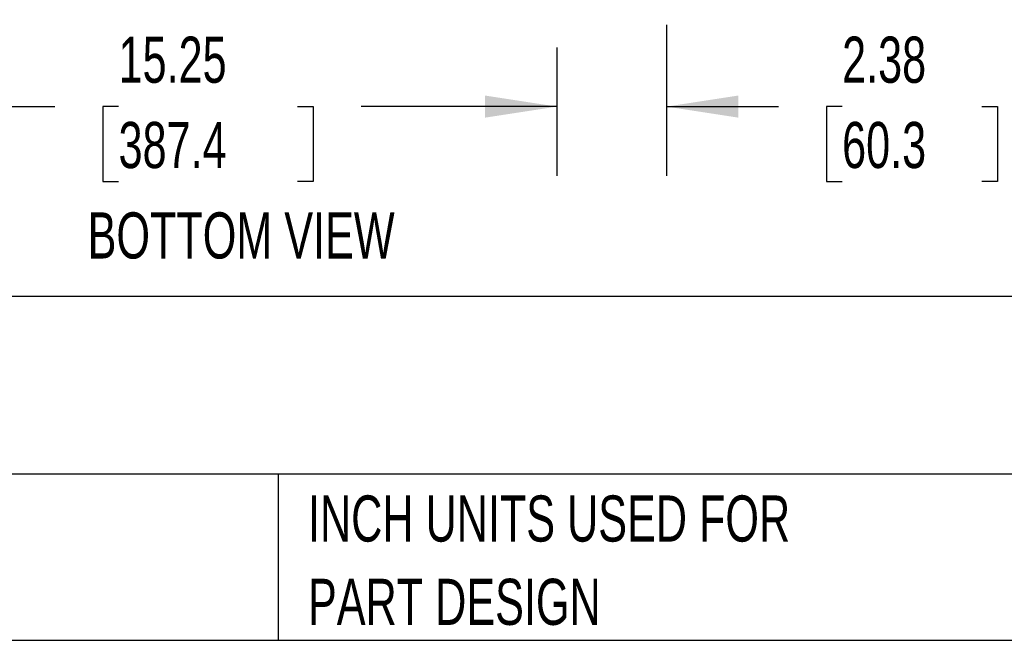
# Model space of a CAD drawing. Header units: inches. Extents: x 0.2 to 10.8, y 0.2 to 8.2.
# Tile 8 of 103: x 3.7 to 5.5, y 0.2 to 1.4. Entities that reach past the tile are written whole.
import ezdxf

# ---------------------------------------------------------------- set-up
doc = ezdxf.new("R2010")
doc.units = ezdxf.units.IN
doc.header["$MEASUREMENT"] = 0
doc.layers.add('DIMENSIONS', color=140, linetype='Continuous')
doc.layers.add('TEXT', color=140, linetype='Continuous')
doc.styles.add('SLDTEXTSTYLE0', font='TXT', dxfattribs={"width": 0.7})
doc.dimstyles.new('SLDDIMSTYLE0', dxfattribs={"dimtxt": 0.084961, "dimasz": 0.13, "dimexe": 0, "dimexo": 0.0625, "dimgap": 0.02124, "dimtad": 0, "dimtih": 1, "dimtoh": 1, "dimlfac": 12, "dimrnd": 1e-09, "dimzin": 12, "dimdsep": 46, "dimtxsty": 'SLDTEXTSTYLE0', "dimsah": 1, "dimcen": 0.09, "dimadec": 0, "dimazin": 3, "dimtfac": 1, "dimtofl": 0, "dimtmove": 0, "dimatfit": 3, "dimfxl": 0, "dimfrac": 2, "dimtolj": 1, "dimtzin": 12, "dimarcsym": 0})
doc.dimstyles.new('SLDDIMSTYLE1', dxfattribs={"dimtxt": 0.084961, "dimasz": 0.13, "dimexe": 0, "dimexo": 0.0625, "dimgap": 0.02124, "dimtad": 0, "dimtih": 1, "dimtoh": 1, "dimlfac": 12, "dimrnd": 1e-09, "dimzin": 12, "dimdsep": 46, "dimtxsty": 'SLDTEXTSTYLE0', "dimsah": 1, "dimcen": 0.09, "dimadec": 0, "dimazin": 3, "dimtfac": 1, "dimtmove": 0, "dimatfit": 0, "dimfxl": 0, "dimfrac": 2, "dimtolj": 1, "dimtzin": 12, "dimarcsym": 0})

# ---------------------------------------------------------------- blocks, each defined once
blk = doc.blocks.new('SW_NOTE_0_3')
at = {"layer": 'TEXT', "color": 0, "char_height": 0.083333, "attachment_point": 1, "style": 'SLDTEXTSTYLE0'}
for s, insert in [('PART DIMENSIONS MAY DIFFER SLIGHTLY', (0, 0.1074)), ("DUE TO MANUFACTURER'S VARIANCES", (0, -0.0431))]:
    blk.add_mtext(s, dxfattribs=dict(at, insert=insert))
blk = doc.blocks.new('SW_NOTE_0_6')
at = {"layer": 'TEXT', "color": 0, "char_height": 0.083333, "attachment_point": 1, "style": 'SLDTEXTSTYLE0'}
for s, insert in [('INCH UNITS USED FOR', (0, 0.1074)), ('PART DESIGN', (0, -0.0431))]:
    blk.add_mtext(s, dxfattribs=dict(at, insert=insert))
blk = doc.blocks.new('_D_22')
at = {"layer": 'DIMENSIONS'}
for p, q in [((3.3857, 1.3211), (3.3857, 1.0891)), ((4.6565, 1.3211), (4.6565, 1.0891)), ((3.3857, 1.2141), (3.7495, 1.2141)), ((3.8646, 1.2141), (3.8361, 1.2141)), ((3.8361, 1.2141), (3.8361, 1.079)), ((4.1877, 1.2141), (4.2163, 1.2141)), ((4.2163, 1.2141), (4.2163, 1.079)), ((4.6565, 1.2141), (4.3029, 1.2141)), ((3.8361, 1.079), (3.8646, 1.079)), ((4.2163, 1.079), (4.1877, 1.079))]:
    blk.add_line(p, q, dxfattribs=at)
for points in [[(3.3857, 1.2141), (3.5157, 1.1941), (3.5157, 1.2341)], [(4.6565, 1.2141), (4.5265, 1.2341), (4.5265, 1.1941)]]:
    blk.add_solid(points, dxfattribs=at)
at = {"layer": 'DIMENSIONS', "char_height": 0.08333, "attachment_point": 1, "style": 'SLDTEXTSTYLE0'}
for s, insert in [('15.25', (3.8646, 1.3405)), ('387.4', (3.8646, 1.1864))]:
    blk.add_mtext(s, dxfattribs=dict(at, insert=insert))
blk = doc.blocks.new('_D_23')
at = {"layer": 'DIMENSIONS'}
for p, q in [((4.8545, 1.3615), (4.8545, 1.0891)), ((4.6565, 1.3211), (4.6565, 1.0891)), ((4.6565, 1.2141), (4.4065, 1.2141)), ((4.8545, 1.2141), (5.0567, 1.2141)), ((5.1718, 1.2141), (5.1433, 1.2141)), ((5.1433, 1.2141), (5.1433, 1.079)), ((5.4243, 1.2141), (5.4528, 1.2141)), ((5.4528, 1.2141), (5.4528, 1.079)), ((5.1433, 1.079), (5.1718, 1.079)), ((5.4528, 1.079), (5.4243, 1.079))]:
    blk.add_line(p, q, dxfattribs=at)
for points in [[(4.6565, 1.2141), (4.5265, 1.2341), (4.5265, 1.1941)], [(4.8545, 1.2141), (4.9845, 1.1941), (4.9845, 1.2341)]]:
    blk.add_solid(points, dxfattribs=at)
at = {"layer": 'DIMENSIONS', "char_height": 0.08333, "attachment_point": 1, "style": 'SLDTEXTSTYLE0'}
for s, insert in [('2.38', (5.1718, 1.3405)), ('60.3', (5.1718, 1.1864))]:
    blk.add_mtext(s, dxfattribs=dict(at, insert=insert))

msp = doc.modelspace()

# ---------------------------------------------------------------- linework, layer by layer
at = {"layer": 'TEXT'}
for p, q in [((10.75, 0.8711066), (0.25, 0.8711066)), ((10.75, 0.55), (0.25, 0.55)), ((4.1529215, 0.55), (4.1529215, 0.25)), ((0.25, 0.25), (10.75, 0.25))]:
    msp.add_line(p, q, dxfattribs=at)

# ---------------------------------------------------------------- block references
for name, p in [('SW_NOTE_0_3', (1.7288399, 0.4042537)), ('SW_NOTE_0_6', (4.2068349, 0.4042537))]:
    msp.add_blockref(name, p, dxfattribs=at)

# ---------------------------------------------------------------- texts
at = {"layer": 'TEXT', "insert": (4.0860414, 1.0230174), "char_height": 0.083333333, "attachment_point": 2, "style": 'SLDTEXTSTYLE0'}
msp.add_mtext('BOTTOM VIEW', dxfattribs=at)

# ---------------------------------------------------------------- dimensions: what is measured, and where the dimension line sits
at = {"layer": 'DIMENSIONS'}
for base, p1, p2, dimstyle, picture, middle in [((4.85445963, 1.21405366), (4.65654296, 1.37107966), (4.85445963, 1.4115093), 'SLDDIMSTYLE1', '_D_23', (5.2980438, 1.21405366)), ((4.656543, 1.2140537), (3.3857096, 1.3710797), (4.656543, 1.3710797), 'SLDDIMSTYLE0', '_D_22', (4.0261642, 1.2140537))]:
    dim = msp.add_linear_dim(base=base, p1=p1, p2=p2, dimstyle=dimstyle, dxfattribs=at)
    dim.commit()
    dim.dimension.update_dxf_attribs({"geometry": picture, "text_midpoint": middle, "dimtype": 160})

doc.saveas('drawing.dxf')
